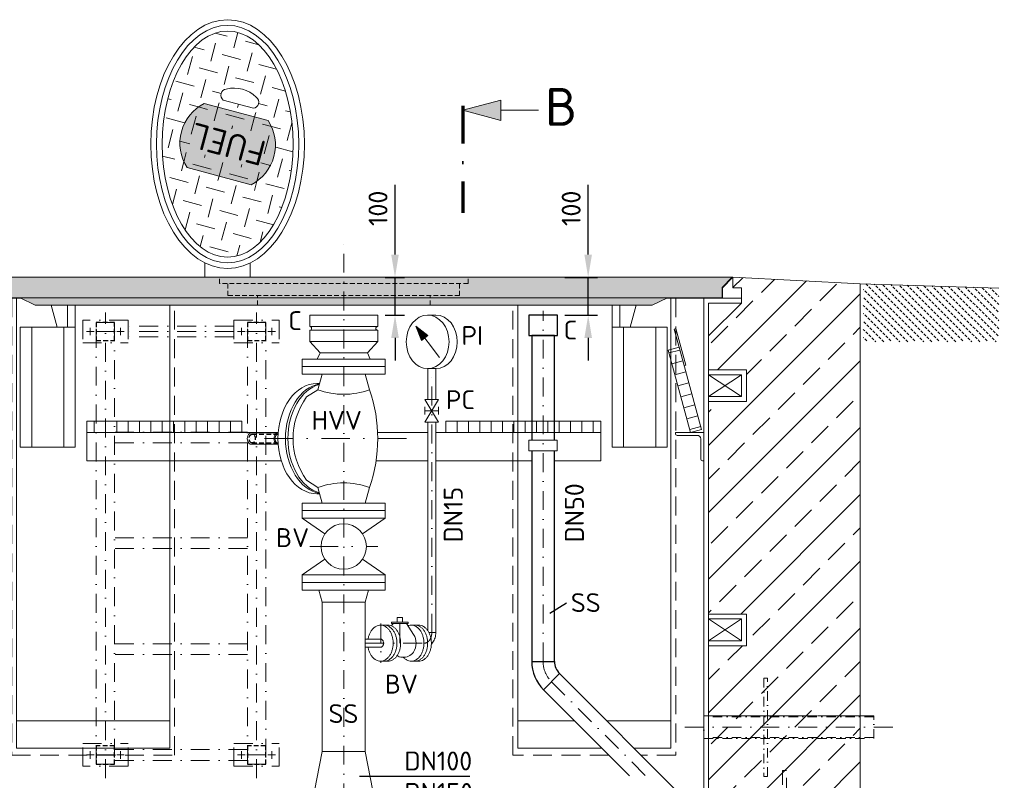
# Model space of a CAD drawing. Header units: millimetres. Extents: x -56583 to 53689, y -12797 to -109.
# Tile 11 of 14: x 33331 to 35936, y -7376 to -5364. Entities that reach past the tile are written whole.
import ezdxf
from ezdxf.enums import TextEntityAlignment as Align

# ---------------------------------------------------------------- set-up
doc = ezdxf.new("R2010")
doc.units = ezdxf.units.MM
for name, pattern in [('HIDDEN', [0.375, 0.25, -0.125]), ('STRICHPUNKT2', [0.5, 0.25, -0.125, 0, -0.125]), ('STRICHPUNKTX2', [2, 1, -0.5, 0, -0.5]), ('VERDECKT2', [0.1875, 0.125, -0.0625])]:
    doc.linetypes.add(name, pattern=pattern)
doc.layers.add('21', color=7, linetype='Continuous')
doc.layers.add('P-MU050ENTL', color=7, linetype='Continuous')
for name, color, linetype, lineweight in [('P------T7', 7, 'Continuous', 18), ('P-BS----Bem', 7, 'Continuous', 18), ('P-BS---Schnitt', 7, 'Continuous', 18), ('P-MS020', 7, 'Continuous', 30), ('P-MS025', 7, 'Continuous', 30), ('P-MS100', 7, 'Continuous', 35), ('P-MS250', 190, 'Continuous', 35), ('P-SSLEIX', 7, 'STRICHPUNKT2', 18)]:
    doc.layers.add(name, color=color, linetype=linetype, lineweight=lineweight)
doc.styles.get("Standard").update_dxf_attribs({"font": 'isocpeur.ttf'})
doc.dimstyles.new('Kopie von ISO-25', dxfattribs={"dimscale": 20, "dimtxt": 2.5, "dimasz": 3, "dimexe": 1.25, "dimexo": 0.625, "dimgap": 1, "dimtad": 1, "dimtxsty": 'Standard', "dimcen": 2.5, "dimadec": 0, "dimazin": 0, "dimtfac": 1, "dimtmove": 0, "dimatfit": 1, "dimfxl": 0, "dimarcsym": 0})

# ---------------------------------------------------------------- blocks, each defined once
blk = doc.blocks.new('_Oblique')
at = {"color": 0, "linetype": 'ByBlock', "lineweight": -2}
blk.add_line((-0.5, -0.5), (0.5, 0.5), dxfattribs=at)
blk = doc.blocks.new('*D10')
at = {"layer": 'Defpoints', "color": 0, "transparency": 16777216}
for p in [(33508.1, -6045.3), (32067.7, -7659.3), (32706.6, -7659.3)]:
    blk.add_point(p, dxfattribs=at)
at = {"layer": 'P-BS----Bem', "color": 0, "lineweight": -2, "transparency": 16777216}
for p, q in [((32908.1, -6045.3), (32042.7, -6045.3)), ((32067.7, -6045.3), (32067.7, -7659.3)), ((32106.6, -7659.3), (32042.7, -7659.3))]:
    blk.add_line(p, q, dxfattribs=at)
at = {"layer": 'P-BS----Bem', "color": 0, "lineweight": -2, "transparency": 16777216, "xscale": 60, "yscale": 60, "zscale": 60}
for p, rotation in [((32067.7, -6045.3), 90), ((32067.7, -7659.3), 270)]:
    blk.add_blockref('_Oblique', p, dxfattribs=dict(at, rotation=rotation))
at = {"layer": 'P-BS----Bem', "color": 0, "transparency": 16777216, "insert": (32022.7, -6852.3), "char_height": 50, "attachment_point": 5, "rotation": 90}
blk.add_mtext('1614', dxfattribs=at)
blk = doc.blocks.new('*D11')
at = {"layer": 'Defpoints', "color": 0, "transparency": 16777216}
for p in [(33508.1, -6045.3), (31949.5, -8393.3), (33714.5, -8393.3)]:
    blk.add_point(p, dxfattribs=at)
at = {"layer": 'P-BS----Bem', "color": 0, "lineweight": -2, "transparency": 16777216}
for p, q in [((32908.1, -6045.3), (31924.5, -6045.3)), ((31949.5, -6045.3), (31949.5, -8393.3)), ((33114.5, -8393.3), (31924.5, -8393.3))]:
    blk.add_line(p, q, dxfattribs=at)
at = {"layer": 'P-BS----Bem', "color": 0, "lineweight": -2, "transparency": 16777216, "xscale": 60, "yscale": 60, "zscale": 60}
for p, rotation in [((31949.5, -6045.3), 90), ((31949.5, -8393.3), 270)]:
    blk.add_blockref('_Oblique', p, dxfattribs=dict(at, rotation=rotation))
at = {"layer": 'P-BS----Bem', "color": 0, "transparency": 16777216, "insert": (31904.5, -7219.3), "char_height": 50, "attachment_point": 5, "rotation": 90}
blk.add_mtext('2348', dxfattribs=at)
blk = doc.blocks.new('*D13')
at = {"layer": 'Defpoints', "color": 0, "transparency": 16777216}
for p in [(34753.5, -6045.3), (34834.9, -6045.3), (34753.5, -6145.3)]:
    blk.add_point(p, dxfattribs=at)
at = {"layer": 'P-BS----Bem', "color": 0, "lineweight": -2, "transparency": 16777216}
for p, q in [((34834.9, -5985.3), (34834.9, -5800.3)), ((34773.5, -6045.3), (34859.9, -6045.3)), ((34834.9, -6145.3), (34834.9, -6045.3)), ((34773.5, -6145.3), (34859.9, -6145.3)), ((34834.9, -6205.3), (34834.9, -6265.3))]:
    blk.add_line(p, q, dxfattribs=at)
at = {"layer": 'P-BS----Bem', "color": 0, "transparency": 16777216}
for points in [[(34824.9, -5985.3), (34844.9, -5985.3), (34834.9, -6045.3)], [(34824.9, -6205.3), (34844.9, -6205.3), (34834.9, -6145.3)]]:
    blk.add_solid(points, dxfattribs=at)
at = {"layer": 'P-BS----Bem', "color": 0, "transparency": 16777216, "insert": (34789.9, -5862.8), "char_height": 50, "attachment_point": 5, "rotation": 90}
blk.add_mtext('100', dxfattribs=at)
blk = doc.blocks.new('*D14')
at = {"layer": 'Defpoints', "color": 0, "transparency": 16777216}
for p in [(34278.1, -6045.3), (34323.8, -6045.3), (34278.1, -6145.3)]:
    blk.add_point(p, dxfattribs=at)
at = {"layer": 'P-BS----Bem', "color": 0, "lineweight": -2, "transparency": 16777216}
for p, q in [((34323.8, -5985.3), (34323.8, -5800.3)), ((34298.1, -6045.3), (34348.8, -6045.3)), ((34323.8, -6145.3), (34323.8, -6045.3)), ((34298.1, -6145.3), (34348.8, -6145.3)), ((34323.8, -6205.3), (34323.8, -6265.3))]:
    blk.add_line(p, q, dxfattribs=at)
at = {"layer": 'P-BS----Bem', "color": 0, "transparency": 16777216}
for points in [[(34313.8, -5985.3), (34333.8, -5985.3), (34323.8, -6045.3)], [(34313.8, -6205.3), (34333.8, -6205.3), (34323.8, -6145.3)]]:
    blk.add_solid(points, dxfattribs=at)
at = {"layer": 'P-BS----Bem', "color": 0, "transparency": 16777216, "insert": (34278.8, -5862.8), "char_height": 50, "attachment_point": 5, "rotation": 90}
blk.add_mtext('100', dxfattribs=at)

msp = doc.modelspace()

# ---------------------------------------------------------------- hatches: boundary and pattern name
at = {"lineweight": 0}
h = msp.add_hatch(dxfattribs=at)
h.set_pattern_fill('GENERAL_CHECKEREDPLATE', color=256, scale=50, angle=75, pattern_type=2)
h.set_pattern_definition([(75, (33880.97, -5692.91), (-35.355, 61.237), [50, -50]), (165, (33863.293, -5662.29), (-61.237, -35.3553), [50, -50])])
h.paths.add_polyline_path([(33773.568, -5754.919, -0.44615385), (33818.962, -5585.507), (33988.373, -5630.901, -0.44615385), (33942.98, -5800.313)], flags=16)
h.paths.add_polyline_path([(34010.753, -5648.027), (33791.017, -5589.149), (33749.456, -5744.256), (33969.192, -5803.134)], flags=24)
h.paths.add_polyline_path([(33880.971, -5991.95), (33897.941, -5990.51), (33914.749, -5986.204), (33931.231, -5979.073), (33947.229, -5969.187), (33962.589, -5956.64), (33977.163, -5941.553), (33990.81, -5924.071), (34003.4, -5904.363), (34014.811, -5882.619), (34024.933, -5859.048), (34033.668, -5833.876), (34040.933, -5807.348), (34046.657, -5779.717), (34050.785, -5751.25), (34053.279, -5722.221), (34054.112, -5692.91), (34053.279, -5663.599), (34050.785, -5634.57), (34046.657, -5606.103), (34040.933, -5578.472), (34033.668, -5551.943), (34024.933, -5526.772), (34014.811, -5503.201), (34003.4, -5481.457), (33990.81, -5461.749), (33977.163, -5444.267), (33962.589, -5429.18), (33947.229, -5416.633), (33931.231, -5406.746), (33914.749, -5399.616), (33897.941, -5395.31), (33880.971, -5393.87), (33864, -5395.31), (33847.192, -5399.616), (33830.71, -5406.746), (33814.712, -5416.633), (33799.352, -5429.18), (33784.778, -5444.267), (33771.131, -5461.749), (33758.541, -5481.457), (33747.13, -5503.201), (33737.009, -5526.772), (33728.273, -5551.943), (33721.009, -5578.472), (33715.284, -5606.103), (33711.156, -5634.57), (33708.663, -5663.599), (33707.829, -5692.91), (33708.663, -5722.221), (33711.156, -5751.25), (33715.284, -5779.717), (33721.009, -5807.348), (33728.273, -5833.876), (33737.009, -5859.048), (33747.13, -5882.619), (33758.541, -5904.363), (33771.131, -5924.071), (33784.778, -5941.553), (33799.352, -5956.64), (33814.712, -5969.187), (33830.71, -5979.073), (33847.192, -5986.204), (33864, -5990.51)])
edge = h.paths.add_edge_path()
edge.add_arc((33946.955, -5581.726), 16.441, 277.007082, 412.992918)
edge.add_arc((33897.932, -5629.609), 84.817, 45.999666, 104.000334)
edge.add_arc((33879.418, -5563.63), 16.441, 97.007082, 232.992918)
edge.add_line((33869.522, -5576.759), (33948.961, -5598.044))
at = {"true_color": 0xf3e03b}
h = msp.add_hatch(color=53, dxfattribs=at)
h.dxf.hatch_style = 1
edge = h.paths.add_edge_path()
edge.add_arc((33889.643, -5695.234), 117.84, 296.911553, 393.088447)
edge.add_line((33988.373, -5630.901), (33818.962, -5585.507))
edge.add_arc((33872.298, -5690.586), 117.84, 116.911553, 213.088447)
edge.add_line((33773.568, -5754.919), (33942.98, -5800.313))
at = {"lineweight": 0}
h = msp.add_hatch(dxfattribs=at)
h.set_pattern_fill('GENERAL_CHECKEREDPLATE', color=256, scale=50, angle=75, pattern_type=2)
h.set_pattern_definition([(75, (33880.97, -5692.91), (-35.355, 61.237), [50, -50]), (165, (33863.293, -5662.29), (-61.237, -35.355), [50, -50])])
edge = h.paths.add_edge_path()
edge.add_arc((33889.643, -5695.234), 117.84, 296.911553, 393.088447)
edge.add_line((33988.373, -5630.901), (33818.962, -5585.507))
edge.add_arc((33872.298, -5690.586), 117.84, 116.911553, 213.088447)
edge.add_line((33773.568, -5754.919), (33942.98, -5800.313))
h.paths.add_polyline_path([(33985.808, -5677.932), (33964.038, -5759.177), (33776.205, -5708.848), (33797.975, -5627.602)])
at = {"lineweight": 9}
h = msp.add_hatch(dxfattribs=at)
h.set_pattern_fill('ANSI33', color=256, scale=500)
h.set_pattern_definition([(45, (34188.11, -7455.76), (-88.388, 88.388), []), (45, (34276.5, -7455.76), (-88.3883, 88.3883), [62.5, -31.25])])
h.paths.add_polyline_path([(33222.61, -7019.661), (33122.81, -7019.661), (33122.81, -6935.761), (33222.61, -6935.761), (33222.61, -6373.761), (33122.81, -6373.761), (33122.81, -6289.861), (33222.61, -6289.861), (33222.61, -6200.061), (33135.81, -6113.261), (33135.81, -6100.261), (33135.81, -6072.761), (33158.217, -6072.761), (33158.217, -6045.261), (32821.31, -6062.061), (32821.31, -8566.261), (32440.31, -8566.261), (32440.31, -8866.261), (35935.91, -8866.261), (35935.91, -8566.261), (35554.91, -8566.261), (35554.91, -6062.061), (35218.002, -6045.261), (35218.002, -6072.761), (35240.41, -6072.761), (35240.41, -6100.261), (35240.41, -6113.261), (35153.61, -6200.061), (35153.61, -6289.861), (35253.41, -6289.861), (35253.41, -6373.761), (35153.61, -6373.761), (35153.61, -6935.761), (35253.41, -6935.761), (35253.41, -7019.661), (35153.61, -7019.661), (35153.61, -8177.661), (35253.41, -8177.661), (35253.41, -8261.561), (35153.61, -8261.561), (35153.61, -8541.261), (34982.61, -8541.261), (34982.61, -8406.261), (34888.11, -8406.261), (34888.11, -8415.761), (34888.11, -8556.761), (34888.11, -8566.261), (34814.11, -8566.261), (34814.11, -8556.761), (34814.11, -8436.261), (34619.61, -8436.261), (34619.61, -8496.261), (34615.61, -8496.261, -0.41421356), (34611.61, -8492.261), (34611.61, -8452.261, 0.41421356), (34603.61, -8444.261), (34563.61, -8444.261, -0.41421356), (34559.61, -8440.261), (34559.61, -8436.261), (34479.61, -8436.261), (34479.61, -8440.261, -0.41421356), (34475.61, -8444.261), (34435.61, -8444.261, 0.41421356), (34427.61, -8452.261), (34427.61, -8492.261, -0.41421356), (34423.61, -8496.261), (34419.61, -8496.261), (34419.61, -8436.261), (33956.61, -8436.261), (33956.61, -8496.261), (33952.61, -8496.261, -0.41421356), (33948.61, -8492.261), (33948.61, -8452.261, 0.41421356), (33940.61, -8444.261), (33900.61, -8444.261, -0.41421356), (33896.61, -8440.261), (33896.61, -8436.261), (33816.61, -8436.261), (33816.61, -8440.261, -0.41421356), (33812.61, -8444.261), (33772.61, -8444.261, 0.41421356), (33764.61, -8452.261), (33764.61, -8492.261, -0.41421356), (33760.61, -8496.261), (33756.61, -8496.261), (33756.61, -8436.261), (33562.11, -8436.261), (33562.11, -8556.761), (33562.11, -8566.261), (33488.11, -8566.261), (33488.11, -8556.761), (33488.11, -8406.261), (33222.61, -8406.261), (33222.61, -8261.561), (33122.81, -8261.561), (33122.81, -8177.661), (33222.61, -8177.661)])
at = {"lineweight": 0}
h = msp.add_hatch(color=253, dxfattribs=at)
h.dxf.hatch_style = 1
h.paths.add_polyline_path([(33160.217, -6045.261), (33186.717, -6071.761), (33186.717, -6099.261), (35189.502, -6099.261), (35189.502, -6071.761), (35216.002, -6045.261)])
at = {"lineweight": 13}
h = msp.add_hatch(dxfattribs=at)
h.set_pattern_fill('BETON_UNBEWEHRT', color=256, scale=60, angle=90, pattern_type=2)
h.set_pattern_definition([(135, (35975.039, -6128.545), (-10.6066, -10.6066), [7.5, -3.75])])
h.paths.add_polyline_path([(35921.591, -6215.99), (35921.591, -6073.568), (35562.91, -6062.312), (35562.91, -6215.99)])
at = {"lineweight": 0}
h = msp.add_hatch(color=253, dxfattribs=at)
h.dxf.hatch_style = 1
h.paths.add_polyline_path([(33331.877, -6099.261), (33371.877, -6119.261), (35004.342, -6119.261), (35044.342, -6099.261)])
at = {"layer": 'P-BS---Schnitt', "linetype": 'Continuous', "lineweight": 18}
msp.add_hatch(color=0, dxfattribs=at).paths.add_polyline_path([(34503.395, -5603.523), (34603.395, -5576.728), (34603.395, -5630.318)])

# ---------------------------------------------------------------- linework, layer by layer
at = {"linetype": 'HIDDEN', "lineweight": 0, "ltscale": 50}
for p, q in [((33859.07, -6061.571), (33859.07, -6045.261)), ((34517.15, -6061.571), (33859.07, -6061.571)), ((33881.92, -6093.561), (33881.92, -6061.571)), ((34494.3, -6093.561), (34494.3, -6061.571)), ((34517.15, -6061.571), (34517.15, -6045.261)), ((34494.3, -6093.561), (33881.92, -6093.561)), ((33959.61, -6119.261), (33959.61, -6093.561)), ((34416.61, -6119.261), (34416.61, -6093.561))]:
    msp.add_line(p, q, dxfattribs=at)
at = {"lineweight": 0}
for p, q in [((35218.002, -6045.261), (35190.502, -6072.761)), ((35218.002, -6045.261), (35218.002, -6072.761)), ((35218.002, -6045.261), (35554.91, -6062.061)), ((35554.91, -6062.061), (35554.91, -8566.261)), ((35921.591, -6073.568), (35554.91, -6062.061)), ((35190.502, -6072.761), (35190.502, -6100.261)), ((35218.002, -6072.761), (35240.41, -6072.761)), ((35240.41, -6072.761), (35240.41, -6100.261)), ((33235.61, -6100.261), (33332.877, -6100.261)), ((33331.877, -6099.261), (35044.342, -6099.261)), ((33429.818, -6176.724), (33414.421, -6119.261)), ((33457.464, -6176.724), (33457.464, -6119.261)), ((33477.464, -6205.261), (33477.464, -6119.261)), ((34898.755, -6205.261), (34898.755, -6119.261)), ((34918.755, -6176.724), (34918.755, -6119.261)), ((34946.401, -6176.724), (34961.798, -6119.261)), ((35043.342, -6100.261), (35140.61, -6100.261)), ((35140.61, -8528.261), (35140.61, -6100.261)), ((35240.41, -6100.261), (35140.61, -6100.261)), ((35153.61, -8541.261), (35153.61, -6113.261)), ((35153.61, -6113.261), (35240.41, -6113.261)), ((35240.41, -6113.261), (35153.61, -6200.061)), ((35240.41, -6113.261), (35240.41, -6100.261)), ((34278.11, -6145.261), (34098.11, -6145.261)), ((34098.11, -6175.261), (34098.11, -6145.261)), ((34278.11, -6175.261), (34278.11, -6145.261)), ((34410.173, -6145.16), (34432.083, -6145.16)), ((34378.683, -6174.132), (34394.085, -6212.186)), ((34441.664, -6257.602), (34378.683, -6174.132)), ((34378.683, -6174.132), (34411.048, -6199.386)), ((33362.464, -6494.724), (33362.464, -6176.724)), ((33447.464, -6494.724), (33447.464, -6176.724)), ((34278.11, -6175.261), (34098.11, -6175.261)), ((34278.11, -6185.261), (34098.11, -6185.261)), ((34098.11, -6215.261), (34098.11, -6185.261)), ((34278.11, -6185.261), (34278.11, -6215.261)), ((34394.085, -6212.186), (34411.048, -6199.386)), ((34928.755, -6494.724), (34928.755, -6176.724)), ((35013.755, -6494.724), (35013.755, -6176.724)), ((34278.11, -6215.261), (34098.11, -6215.261)), ((34250.61, -6245.261), (34125.61, -6245.261)), ((35077.471, -6237.513), (35048.523, -6245.387)), ((34078.11, -6261.261), (34298.11, -6261.261)), ((34078.11, -6301.261), (34078.11, -6261.261)), ((34298.11, -6301.261), (34298.11, -6261.261)), ((35085.345, -6266.461), (35056.397, -6274.335)), ((34078.11, -6281.261), (34298.11, -6281.261)), ((34078.11, -6301.261), (34298.11, -6301.261)), ((34130.96, -6301.261), (34119.857, -6342.697)), ((34245.26, -6301.261), (34256.362, -6342.697)), ((34410.173, -6286.575), (34432.083, -6286.575)), ((34410.478, -6286.575), (34410.478, -6368.176)), ((34431.778, -6286.575), (34431.778, -6368.176)), ((35093.219, -6295.409), (35064.271, -6303.283)), ((35153.61, -6360.761), (35240.41, -6302.861)), ((35153.61, -6302.861), (35240.41, -6360.761)), ((34117.379, -6325.761), (34124.395, -6325.761)), ((35101.093, -6324.357), (35072.145, -6332.231)), ((34090.015, -6361.761), (34119.857, -6342.697)), ((35108.967, -6353.306), (35080.019, -6361.18)), ((34439.128, -6368.176), (34403.128, -6428.176)), ((34439.128, -6428.176), (34403.128, -6368.176)), ((34439.128, -6368.176), (34403.128, -6368.176)), ((35116.841, -6382.254), (35087.893, -6390.128)), ((34403.128, -6388.176), (34403.128, -6408.176)), ((34439.128, -6398.176), (34403.128, -6398.176)), ((34439.128, -6388.176), (34439.128, -6408.176)), ((33528.11, -6425.261), (33528.11, -6455.261)), ((33558.11, -6425.261), (33558.11, -6455.261)), ((33588.11, -6425.261), (33588.11, -6455.261)), ((33618.11, -6425.261), (33618.11, -6455.261)), ((33648.11, -6425.261), (33648.11, -6455.261)), ((33678.11, -6425.261), (33678.11, -6455.261)), ((33708.11, -6425.261), (33708.11, -6455.261)), ((33738.11, -6425.261), (33738.11, -6455.261)), ((33768.11, -6425.261), (33768.11, -6455.261)), ((33798.11, -6425.261), (33798.11, -6455.261)), ((33828.11, -6425.261), (33828.11, -6455.261)), ((33858.11, -6425.261), (33858.11, -6455.261)), ((33888.11, -6425.261), (33888.11, -6455.261)), ((33918.11, -6425.261), (33918.11, -6455.261)), ((34439.128, -6428.176), (34403.128, -6428.176)), ((34410.478, -6428.176), (34410.478, -6979.621)), ((34431.778, -6428.176), (34431.778, -6984.852)), ((34458.11, -6425.261), (34458.11, -6455.261)), ((34488.11, -6425.261), (34488.11, -6455.261)), ((34518.11, -6425.261), (34518.11, -6455.261)), ((34548.11, -6425.261), (34548.11, -6455.261)), ((34578.11, -6425.261), (34578.11, -6455.261)), ((34608.11, -6425.261), (34608.11, -6455.261)), ((34638.11, -6425.261), (34638.11, -6455.261)), ((34668.11, -6425.261), (34668.11, -6455.261)), ((34698.11, -6425.261), (34698.11, -6455.261)), ((34728.11, -6425.261), (34728.11, -6455.261)), ((34758.11, -6425.261), (34758.11, -6455.261)), ((34788.11, -6425.261), (34788.11, -6455.261)), ((34818.11, -6425.261), (34818.11, -6455.261)), ((34848.11, -6425.261), (34848.11, -6455.261)), ((35124.715, -6411.202), (35095.767, -6419.076)), ((33943.43, -6456.761), (34014.687, -6456.761)), ((35132.589, -6440.15), (35103.641, -6448.024)), ((33943.43, -6486.761), (34014.687, -6486.761)), ((34090.015, -6581.761), (34119.857, -6600.825)), ((34130.96, -6642.261), (34119.857, -6600.825)), ((34245.26, -6642.261), (34256.362, -6600.825)), ((34078.11, -6642.261), (34298.11, -6642.261)), ((34078.11, -6642.261), (34078.11, -6647.261)), ((34117.379, -6617.761), (34124.395, -6617.761)), ((34298.11, -6642.261), (34298.11, -6647.261)), ((34078.11, -6677.261), (34078.11, -6647.261)), ((34078.11, -6662.261), (34298.11, -6662.261)), ((34298.11, -6677.261), (34298.11, -6647.261)), ((34078.11, -6682.261), (34078.11, -6677.261)), ((34078.11, -6682.261), (34138.536, -6723.461)), ((34078.11, -6682.261), (34298.11, -6682.261)), ((34237.683, -6723.461), (34298.11, -6682.261)), ((34298.11, -6682.261), (34298.11, -6677.261)), ((34138.536, -6791.061), (34078.11, -6832.261)), ((34298.11, -6832.261), (34237.683, -6791.061)), ((34078.11, -6832.261), (34298.11, -6832.261)), ((34078.11, -6872.261), (34078.11, -6832.261)), ((34298.11, -6872.261), (34298.11, -6832.261)), ((34078.11, -6852.261), (34298.11, -6852.261)), ((34298.11, -6872.261), (34078.11, -6872.261)), ((34130.96, -6904.261), (34122.385, -6872.261)), ((34245.26, -6904.261), (34253.834, -6872.261)), ((34245.26, -6904.261), (34130.96, -6904.261)), ((34329.576, -6945.26), (34329.576, -6957.207)), ((34329.576, -6945.26), (34343.867, -6945.26)), ((34343.867, -6945.26), (34343.867, -6957.207)), ((35153.61, -7006.661), (35240.41, -6948.761)), ((35153.61, -6948.761), (35240.41, -7006.661)), ((34285.897, -6965.358), (34305.696, -6965.358)), ((34314.775, -6967.345), (34318.969, -6960.721)), ((34358.634, -6957.207), (34314.809, -6957.207)), ((34314.809, -6957.207), (34314.809, -6960.721)), ((34358.634, -6960.721), (34314.809, -6960.721)), ((34373.064, -6990.082), (34354.475, -6960.721)), ((34358.634, -6957.207), (34358.634, -6960.721)), ((34366.681, -6965.352), (34386.48, -6965.352)), ((34366.681, -6965.358), (34386.48, -6965.358)), ((34245.26, -7002.202), (34285.897, -7002.202)), ((34413.611, -6984.852), (34431.778, -6984.852)), ((34245.26, -7023.502), (34285.897, -7023.502)), ((34285.364, -7060.352), (34305.162, -7060.352)), ((34366.681, -7060.352), (34386.48, -7060.352)), ((33727.61, -7218.261), (33322.61, -7218.261)), ((34648.61, -7218.261), (34798.76, -7218.261)), ((34884.037, -7218.261), (35053.61, -7218.261))]:
    msp.add_line(p, q, dxfattribs=at)
for p, q in [((34777.245, -6907.476), (34733.245, -6934)), ((34521.403, -7365.842), (34230.005, -7365.842))]:
    msp.add_line(p, q)
for points in [[(33948.961, -5598.044, 0.6744186), (33956.851, -5568.597, 0.25862069), (33877.412, -5547.312, 0.6744186), (33869.522, -5576.759)], [(33942.98, -5800.313, 0.44615385), (33988.373, -5630.901), (33818.962, -5585.507, 0.44615385), (33773.568, -5754.919)], [(35123.61, -6463.261), (35070.11, -6463.261, -0.41421356), (35065.61, -6458.761), (35065.61, -6455.261), (35140.61, -6455.261), (35140.61, -6455.261), (35140.61, -6455.261), (35140.61, -6530.261), (35137.11, -6530.261, -0.41421356), (35132.61, -6525.761), (35132.61, -6472.261, 0.41421356)]]:
    msp.add_lwpolyline(points, format="xyb", close=True, dxfattribs=at)
for points in [[(33820.971, -6007.27), (33820.971, -6045.261)], [(33940.971, -6045.261), (33940.971, -6007.27)], [(33322.61, -6100.261), (33322.61, -7290.261), (33727.61, -7290.261), (33727.61, -6119.261)], [(34870.76, -7290.261), (34648.61, -7290.261), (34648.61, -6119.261)], [(35053.61, -6100.261), (35053.61, -6890.002)], [(34380.122, -6176.542), (34394.583, -6210.839), (34409.607, -6199.502), (34380.818, -6176.48), (34395.053, -6209.37), (34408.022, -6199.492), (34382.143, -6178.359), (34395.404, -6207.991), (34406.91, -6199.495), (34383.022, -6180.016), (34395.697, -6206.656), (34405.813, -6199.394), (34384.688, -6182.101), (34396.094, -6205.707), (34404.657, -6199.339), (34386.31, -6184.127), (34396.224, -6204.402), (34403.545, -6199.342), (34387.99, -6186.108), (34396.34, -6203.572), (34402.138, -6199.568), (34389.627, -6188.4), (34396.842, -6203.007), (34401.352, -6199.511), (34391.412, -6190.766), (34397.12, -6201.776), (34400.375, -6199.692), (34393.435, -6193.324), (34397.31, -6200.798), (34399.425, -6199.294), (34395.176, -6195.631), (34397.501, -6200.189), (34398.595, -6199.178), (34396.901, -6197.672)], [(34098.11, -6215.261), (34125.61, -6245.261), (34118.11, -6261.261)], [(34278.11, -6215.261), (34250.61, -6245.261), (34258.11, -6261.261)], [(35153.61, -6289.861), (35253.41, -6289.861), (35253.41, -6373.761), (35153.61, -6373.761)], [(33918.11, -6425.261), (33508.11, -6425.261), (33508.11, -6455.261), (33918.11, -6455.261)], [(34458.11, -6455.261), (34868.11, -6455.261), (34868.11, -6425.261), (34458.11, -6425.261)], [(34014.802, -6455.261), (33508.11, -6455.261), (33508.11, -6530.261), (34022.791, -6530.261)], [(34410.478, -6455.261), (34277.764, -6455.261)], [(34745.739, -6530.261), (34868.11, -6530.261), (34868.11, -6455.261), (34431.778, -6455.261)], [(34273.741, -6530.261), (34410.478, -6530.261)], [(34431.778, -6530.261), (34685.439, -6530.261)], [(35053.61, -6890.002), (35053.61, -7290.261), (34956.037, -7290.261)], [(35153.61, -6935.761), (35253.41, -6935.761), (35253.41, -7019.661), (35153.61, -7019.661)]]:
    msp.add_lwpolyline(points, dxfattribs=at)
for points in [[(35189.502, -6071.761), (35189.502, -6099.261), (35044.342, -6099.261), (35004.342, -6119.261), (33371.877, -6119.261), (33331.877, -6099.261), (33186.717, -6099.261), (33186.717, -6071.761), (33160.217, -6045.261), (35216.002, -6045.261)], [(33332.464, -6494.724), (33477.464, -6494.724), (33477.464, -6176.724), (33332.464, -6176.724)], [(35043.755, -6494.724), (34898.755, -6494.724), (34898.755, -6176.724), (35043.755, -6176.724)], [(35088.626, -6278.523), (35062.379, -6182.029), (35067.204, -6180.716), (35093.451, -6277.21)], [(35105.61, -6455.261), (35046.554, -6238.15), (35075.503, -6230.276), (35134.558, -6447.387)], [(35240.41, -6302.861), (35153.61, -6302.861), (35153.61, -6360.761), (35240.41, -6360.761)], [(34752.957, -6476.068), (34678.22, -6476.068), (34678.22, -6504.496), (34752.957, -6504.496)], [(34130.96, -7299.261), (34245.26, -7299.261), (34245.26, -6904.261), (34130.96, -6904.261)], [(35240.41, -6948.761), (35153.61, -6948.761), (35153.61, -7006.661), (35240.41, -7006.661)], [(34103.96, -7439.261), (34130.96, -7299.261), (34245.26, -7299.261), (34272.26, -7439.261)]]:
    msp.add_lwpolyline(points, close=True, dxfattribs=at)
at = {"linetype": 'HIDDEN', "lineweight": 0, "ltscale": 200}
for points in [[(33309.61, -6100.261), (33309.61, -7308.646), (33740.61, -7308.646), (33740.61, -6119.261)], [(34889.145, -7308.646), (34635.61, -7308.646), (34635.61, -6119.261)], [(35066.61, -6100.261), (35066.61, -7308.646)], [(35066.61, -7308.646), (34974.422, -7308.646)]]:
    msp.add_lwpolyline(points, dxfattribs=at)
at = {"lineweight": 0}
for points in [[(34252.631, -7023.502, 0.03626058), (34254.702, -7032.242, 0.03923867), (34257.927, -7040.252, 0.04377831), (34262.186, -7047.23, 0.04988072), (34267.318, -7052.913, 0.05707538), (34273.129, -7057.088, 0.06395348), (34279.401, -7059.597, 0.06816938), (34285.897, -7060.346, 0.06776384), (34292.373, -7059.306, 0.06294303), (34298.586, -7056.516, 0.0558697), (34304.3, -7052.082, 0.04878707), (34309.301, -7046.171, 0.04292611), (34313.401, -7039.005, 0.03864822), (34316.445, -7030.855, 0.03591343), (34318.319, -7022.026, 0.03458998), (34318.951, -7012.852, 0.03458998), (34318.319, -7003.677, 0.03591343), (34316.445, -6994.848, 0.03864822), (34313.401, -6986.698, 0.04292611), (34309.301, -6979.532, 0.04878707), (34304.3, -6973.621, 0.0558697), (34298.586, -6969.187, 0.06294303), (34292.373, -6966.398, 0.06776384), (34285.897, -6965.358, 0.06816938), (34279.401, -6966.106, 0.06395348), (34273.129, -6968.615, 0.05707538), (34267.318, -6972.79, 0.04988072), (34262.186, -6978.473, 0.04377831), (34257.927, -6985.451, 0.03923867), (34254.702, -6993.461, 0.03626058), (34252.631, -7002.202, 0.03626058)], [(34295.263, -6965.352, -0.06866224), (34301.816, -6966.264, -0.06400849), (34308.116, -6968.967, -0.05686055), (34313.923, -6973.357, -0.04959469), (34319.013, -6979.264, -0.04355112), (34323.19, -6986.462, -0.03913513), (34326.294, -6994.674, -0.036313), (34328.205, -7003.585, -0.03494805), (34328.85, -7012.852, -0.03494805), (34328.205, -7022.118, -0.036313), (34326.294, -7031.029, -0.03913513), (34323.19, -7039.241, -0.04355112), (34319.013, -7046.439, -0.04959469), (34313.923, -7052.346, -0.05686055), (34308.116, -7056.736, -0.06400849), (34301.816, -7059.439, -0.06866224), (34295.263, -7060.352, -0.06866224)], [(34305.162, -6965.352, -0.06866224), (34311.715, -6966.264, -0.06400849), (34318.016, -6968.967, -0.05686055), (34323.823, -6973.357, -0.04959469), (34328.912, -6979.264, -0.04355112), (34333.089, -6986.462, -0.03913513), (34336.193, -6994.674, -0.036313), (34338.104, -7003.585, -0.03494805), (34338.75, -7012.852, -0.03494805), (34338.104, -7022.118, -0.036313), (34336.193, -7031.029, -0.03913513), (34333.089, -7039.241, -0.04355112), (34328.912, -7046.439, -0.04959469), (34323.823, -7052.346, -0.05686055), (34318.016, -7056.736, -0.06400849), (34311.715, -7059.439, -0.06866224), (34305.162, -7060.352, -0.06866224)], [(34345.807, -7050.065, 0.02609998), (34348.635, -7052.913, 0.05707538), (34354.446, -7057.088, 0.06395348), (34360.718, -7059.597, 0.06816938), (34367.214, -7060.346, 0.06776384), (34373.691, -7059.306, 0.06294303), (34379.903, -7056.516, 0.0558697), (34385.618, -7052.082, 0.04878707), (34390.619, -7046.171, 0.04292611), (34394.719, -7039.005, 0.03864822), (34397.763, -7030.855, 0.03591343), (34399.636, -7022.026, 0.03458998), (34400.269, -7012.852, 0.03458998), (34399.636, -7003.677, 0.03591343), (34397.763, -6994.848, 0.03864822), (34394.719, -6986.698, 0.04292611), (34390.619, -6979.532, 0.04878707), (34385.618, -6973.621, 0.0558697), (34379.903, -6969.187, 0.06294303), (34373.691, -6966.398, 0.06776384), (34367.214, -6965.358, 0.06816938), (34360.718, -6966.106, 0.0234018), (34358.348, -6966.838, 0.0234018)], [(34376.58, -6965.352, -0.06866224), (34383.133, -6966.264, -0.06400849), (34389.434, -6968.967, -0.05686055), (34395.241, -6973.357, -0.04959469), (34400.33, -6979.264, -0.04355112), (34404.507, -6986.462, -0.03913513), (34407.611, -6994.674, -0.036313), (34409.522, -7003.585, -0.03494805), (34410.168, -7012.852, -0.03494805), (34409.522, -7022.118, -0.036313), (34407.611, -7031.029, -0.03913513), (34404.507, -7039.241, -0.04355112), (34400.33, -7046.439, -0.04959469), (34395.241, -7052.346, -0.05686055), (34389.434, -7056.736, -0.06400849), (34383.133, -7059.439, -0.06866224), (34376.58, -7060.352, -0.06866224)], [(34386.48, -6965.352, -0.06866224), (34393.032, -6966.264, -0.06400849), (34399.333, -6968.967, -0.05686055), (34405.14, -6973.357, -0.04959469), (34410.23, -6979.264, -0.04355112), (34414.407, -6986.462, -0.03913513), (34417.511, -6994.674, -0.036313), (34419.422, -7003.585, -0.03494805), (34420.067, -7012.852, -0.03494805), (34419.422, -7022.118, -0.036313), (34417.511, -7031.029, -0.03913513), (34414.407, -7039.241, -0.04355112), (34410.23, -7046.439, -0.04959469), (34405.14, -7052.346, -0.05686055), (34399.333, -7056.736, -0.06400849), (34393.032, -7059.439, -0.06866224), (34386.48, -7060.352, -0.06866224)], [(34285.897, -7002.202, -0.06866286), (34287.366, -7002.406, -0.0640089), (34288.779, -7003.012, -0.0568607), (34290.081, -7003.996, -0.04959462), (34291.222, -7005.321, -0.04355092), (34292.158, -7006.935, -0.03913485), (34292.854, -7008.776, -0.03631269), (34293.283, -7010.774, -0.03494773), (34293.428, -7012.852, -0.03494773), (34293.283, -7014.929, -0.03631269), (34292.854, -7016.927, -0.03913485), (34292.158, -7018.768, -0.04355092), (34291.222, -7020.382, -0.04959462), (34290.081, -7021.707, -0.0568607), (34288.779, -7022.691, -0.0640089), (34287.366, -7023.297, -0.06866286), (34285.897, -7023.502, -0.06866286)], [(34372.865, -6989.767, -0.14890878), (34379.552, -7012.852)], [(34420.02, -7015.363, 0.044988), (34424.061, -7010.566, 0.0414529), (34427.352, -7004.919, 0.03873047), (34429.784, -6998.61, 0.03691158), (34431.275, -6991.846, 0.03600638), (34431.778, -6984.852, 0.03600638)], [(34359.497, -7047.526, 0.14379987), (34372.354, -7036.723, 0.15474929), (34379.552, -7012.852)]]:
    msp.add_lwpolyline(points, format="xyb", dxfattribs=at)
msp.add_circle((34188.11, -6757.261), 60, dxfattribs=at)
for centre, radius, start, end in [((34098.11, -6180.261), 5, 270, 90), ((34278.11, -6180.261), 5, 90, 270), ((34188.11, -6152.801), 201.789, 250.230508, 289.769492), ((33884.257, -6471.761), 393.852, 340.870939, 19.129061), ((34239.723, -6471.761), 185.775, 143.692831, 216.307169), ((34188.11, -6790.722), 201.789, 70.230508, 109.769492)]:
    msp.add_arc(centre, radius, start, end, dxfattribs=at)
for centre, major_axis, ratio in [((33880.971, -5692.91), (0, -329.04), 0.61737685), ((33880.971, -5692.91), (0, -314.04), 0.599101), ((33880.971, -5692.91), (0, -299.04), 0.5789917), ((34410.173, -6215.867), (0, -70.707), 0.80009102)]:
    msp.add_ellipse(centre, major_axis=major_axis, ratio=ratio, dxfattribs=at)
for centre, major_axis, ratio, start_param, end_param in [((34432.083, -6215.867), (0, -70.707), 0.80009102, 0, 3.14159265), ((34117.379, -6471.761), (0, 146), 0.70710678, 0, 3.14159265), ((34137.178, -6471.761), (0, 146), 0.70710678, 0.12722397, 3.01436869), ((34143.542, -6471.761), (0, 146), 0.70710678, 0.19376368, 2.94782897), ((33943.43, -6471.761), (0, -15), 0.70710678, 3.14159265, 6.28318531), ((34014.141, -6471.761), (0, -15), 0.70710678, 3.14159265, 6.28318531), ((34014.147, -6471.761), (0, -11.5), 0.70710678, 3.10289333, 6.32188463), ((34347.266, -7039.073), (21.816, 1.454), 0.49970124, 3.70071395, 5.27388569)]:
    msp.add_ellipse(centre, major_axis=major_axis, ratio=ratio, start_param=start_param, end_param=end_param, dxfattribs=at)
at = {"layer": '21', "linetype": 'Continuous', "ltscale": 10}
msp.add_line((34685.439, -7060.971), (34745.739, -7060.971), dxfattribs=at)
at = {"layer": 'P-BS---Schnitt', "color": 0, "linetype": 'STRICHPUNKTX2', "lineweight": 70, "ltscale": 100}
msp.add_line((34503.395, -5591.427), (34503.395, -5874.381), dxfattribs=at)
at = {"layer": 'P-BS---Schnitt', "color": 0, "linetype": 'Continuous', "lineweight": 18}
msp.add_line((34703.395, -5603.523), (34603.395, -5603.523), dxfattribs=at)
msp.add_lwpolyline([(34603.395, -5576.728), (34603.395, -5630.318), (34503.395, -5603.523), (34603.395, -5576.728)], dxfattribs=at)
at = {"layer": 'P-MS020', "color": 0, "linetype": 'STRICHPUNKT2', "lineweight": 18, "ltscale": 200}
msp.add_lwpolyline([(34401.329, -7012.852, 0.06866207), (34405.192, -7012.314, 0.06400837), (34408.906, -7010.72, 0.05686051), (34412.329, -7008.133, 0.04959471), (34415.329, -7004.651, 0.04355118), (34417.791, -7000.408, 0.0391352), (34419.621, -6995.567, 0.03631309), (34420.748, -6990.314, 0.03494814), (34421.128, -6984.852, 0.03494814)], format="xyb", dxfattribs=at)
at = {"layer": 'P-MS025', "color": 0, "linetype": 'VERDECKT2', "lineweight": 25, "ltscale": 100}
for p, q in [((33945.905, -6460.261), (34014.462, -6460.261)), ((33945.905, -6483.261), (34014.462, -6483.261))]:
    msp.add_line(p, q, dxfattribs=at)
msp.add_ellipse((33945.905, -6471.761), major_axis=(0, -11.5), ratio=0.70710678, dxfattribs=at)
at = {"layer": 'P-MS100', "color": 0, "linetype": 'STRICHPUNKT2', "lineweight": 18, "ltscale": 300}
for p, q in [((34354.11, -6471.761), (33912.456, -6471.761)), ((34098.11, -6757.261), (34278.11, -6757.261))]:
    msp.add_line(p, q, dxfattribs=at)
at = {"layer": 'P-MS250', "color": 0, "linetype": 'VERDECKT2', "lineweight": 25, "ltscale": 100}
for points in [[(33533.314, -6212.736), (33581.614, -6212.736), (33581.614, -6164.436), (33533.314, -6164.436)], [(33933.314, -6212.736), (33981.614, -6212.736), (33981.614, -6164.436), (33933.314, -6164.436)], [(33533.314, -7332.736), (33581.614, -7332.736), (33581.614, -7284.436), (33533.314, -7284.436)], [(33933.314, -7332.736), (33981.614, -7332.736), (33981.614, -7284.436), (33933.314, -7284.436)]]:
    msp.add_lwpolyline(points, close=True, dxfattribs=at)
at = {"layer": 'P-MS250', "color": 0, "linetype": 'VERDECKT2', "lineweight": 0, "ltscale": 300}
msp.add_lwpolyline([(35349.26, -7968.761), (35359.26, -7968.761), (35359.26, -7349.761), (35349.26, -7349.761)], close=True, dxfattribs=at)
at = {"layer": 'P-MU050ENTL', "linetype": 'Continuous', "ltscale": 10}
for p, q in [((34685.439, -7060.971), (34745.739, -7060.971)), ((34759.168, -7093.392), (34716.529, -7136.03))]:
    msp.add_line(p, q, dxfattribs=at)
msp.add_lwpolyline([(34677.724, -6198.997), (34753.453, -6198.997), (34753.453, -6145.261), (34677.724, -6145.261)], close=True, dxfattribs=at)
for points in [[(34745.739, -6476.068), (34745.739, -6198.997), (34685.439, -6198.997), (34685.439, -6476.068)], [(34685.439, -6504.496), (34685.439, -7060.971), (34745.739, -7060.971), (34745.739, -6504.496)], [(35091.884, -7426.108), (34759.168, -7093.392), (34716.529, -7136.03), (34944.017, -7363.518)]]:
    msp.add_lwpolyline(points, dxfattribs=at)
for radius in [106.15, 45.85]:
    msp.add_arc((34791.589, -7060.971), radius, 180, 225, dxfattribs=at)
at = {"layer": 'P-SSLEIX', "color": 7, "linetype": 'STRICHPUNKT2', "ltscale": 200}
for p, q in [((34188.11, -7934.761), (34188.11, -5945.261)), ((33557.464, -7369.618), (33557.464, -6138.586)), ((33957.464, -7369.618), (33957.464, -6138.586)), ((34715.589, -7060.971), (34715.589, -6133.882)), ((33617.464, -6158.586), (33497.464, -6158.586)), ((33497.464, -6158.586), (33497.464, -6218.586)), ((33617.464, -6158.586), (33617.464, -6218.586)), ((33897.464, -6158.586), (34017.464, -6158.586)), ((33897.464, -6158.586), (33897.464, -6218.586)), ((34017.464, -6158.586), (34017.464, -6218.586)), ((33507.464, -6188.586), (33527.464, -6188.586)), ((33517.464, -6178.586), (33517.464, -6198.586)), ((33533.314, -6188.586), (33595.706, -6188.586)), ((33607.464, -6188.586), (33587.464, -6188.586)), ((33597.464, -6178.586), (33597.464, -6198.586)), ((33897.464, -6174.446), (33617.464, -6174.446)), ((33897.464, -6188.586), (33617.464, -6188.586)), ((33907.464, -6188.586), (33927.464, -6188.586)), ((33917.464, -6178.586), (33917.464, -6198.586)), ((33981.614, -6188.586), (33919.222, -6188.586)), ((34007.464, -6188.586), (33987.464, -6188.586)), ((33997.464, -6178.586), (33997.464, -6198.586)), ((33497.464, -6218.586), (33617.464, -6218.586)), ((33897.464, -6202.726), (33617.464, -6202.726)), ((33897.464, -6218.586), (34017.464, -6218.586)), ((34421.128, -6984.852), (34421.128, -6286.575)), ((33933.314, -6454.446), (33581.614, -6454.446)), ((33933.314, -6482.726), (33581.614, -6482.726)), ((33933.314, -6734.446), (33581.614, -6734.446)), ((33933.314, -6762.726), (33581.614, -6762.726)), ((34336.722, -7012.858), (34336.722, -6930.853)), ((34285.897, -6961.152), (34285.897, -7064.551)), ((33933.314, -7014.446), (33581.614, -7014.446)), ((34245.26, -7012.852), (34401.329, -7012.852)), ((33933.314, -7042.726), (33581.614, -7042.726)), ((34737.848, -7114.711), (34986.655, -7363.518)), ((35640.61, -7235.261), (35090.61, -7235.261)), ((33497.464, -7338.586), (33497.464, -7278.586)), ((33497.464, -7278.586), (33617.464, -7278.586)), ((33617.464, -7338.586), (33617.464, -7278.586)), ((33897.464, -7278.586), (34017.464, -7278.586)), ((33897.464, -7338.586), (33897.464, -7278.586)), ((34017.464, -7338.586), (34017.464, -7278.586)), ((33507.464, -7308.586), (33527.464, -7308.586)), ((33517.464, -7318.586), (33517.464, -7298.586)), ((33533.314, -7308.586), (33595.706, -7308.586)), ((33933.314, -7294.446), (33581.614, -7294.446)), ((33607.464, -7308.586), (33587.464, -7308.586)), ((33597.464, -7318.586), (33597.464, -7298.586)), ((33907.464, -7308.586), (33927.464, -7308.586)), ((33917.464, -7318.586), (33917.464, -7298.586)), ((33981.614, -7308.586), (33919.222, -7308.586)), ((34007.464, -7308.586), (33987.464, -7308.586)), ((33997.464, -7318.586), (33997.464, -7298.586)), ((33617.464, -7338.586), (33497.464, -7338.586)), ((33933.314, -7322.726), (33581.614, -7322.726)), ((33897.464, -7338.586), (34017.464, -7338.586))]:
    msp.add_line(p, q, dxfattribs=at)
for points in [[(33533.314, -6164.436), (33581.614, -6164.436), (33581.614, -7332.736), (33533.314, -7332.736)], [(33933.314, -6164.436), (33981.614, -6164.436), (33981.614, -7332.736), (33933.314, -7332.736)]]:
    msp.add_lwpolyline(points, close=True, dxfattribs=at)
at = {"layer": 'P-SSLEIX', "color": 7, "linetype": 'STRICHPUNKT2', "ltscale": 100}
for points in [[(35299.26, -7365.411), (35309.26, -7365.411), (35309.26, -7105.111), (35299.26, -7105.111)], [(35140.61, -7265.411), (35590.61, -7265.411), (35590.61, -7205.111), (35140.61, -7205.111)], [(35140.61, -7205.111), (35590.61, -7205.111), (35590.61, -7208.011), (35140.61, -7208.011)], [(35140.61, -7265.411), (35590.61, -7265.411), (35590.61, -7262.511), (35140.61, -7262.511)]]:
    msp.add_lwpolyline(points, close=True, dxfattribs=at)
at = {"layer": 'P-SSLEIX', "color": 7, "linetype": 'STRICHPUNKT2', "ltscale": 200}
msp.add_arc((34791.589, -7060.971), 76, 180, 225, dxfattribs=at)

# ---------------------------------------------------------------- texts
at = {"color": 1, "lineweight": 0, "insert": (33880.971, -5692.91), "char_height": 66.90797, "attachment_point": 5, "rotation": 165}
msp.add_mtext_dynamic_manual_height_columns('{\\C256;FUEL}', width=156.46452, gutter_width=12.5, heights=[0], dxfattribs=at)
at = {"layer": 'P------T7', "color": 0, "linetype": 'Continuous', "lineweight": 25}
msp.add_text('B', height=100, dxfattribs=at).set_placement((34720.775, -5594.382), align=Align.MIDDLE_LEFT)
at = {"layer": 'P-MS020', "color": 0}
for s, p in [('PI', (34499.648, -6224.112)), ('PC', (34458.26, -6393.912)), ('SS', (34788.884, -6930.578)), ('BV', (34296.9, -7146.051)), ('SS', (34147.823, -7224.144))]:
    msp.add_text(s, height=50, dxfattribs=at).set_placement(p)
for s, p in [('DN15', (34502.771, -6746.614)), ('DN50', (34823.498, -6746.614))]:
    msp.add_text(s, height=50, rotation=90, dxfattribs=at).set_placement(p)
at = {"layer": 'P-MS100', "color": 0}
for s, p in [('C', (34041.307, -6184.853)), ('C', (34769.879, -6209.768)), ('BV', (34008.999, -6758.665))]:
    msp.add_text(s, height=50, dxfattribs=at).set_placement(p)
at = {"layer": 'P-MS100'}
msp.add_text('HVV', height=50, dxfattribs=at).set_placement((34102.891, -6448.32))
at = {"layer": 'P-MS100', "color": 0, "insert": (34348.385, -7299.407), "char_height": 50, "width": 150, "attachment_point": 1}
msp.add_mtext('DN100 {\\C7;DN150}', dxfattribs=at)

# ---------------------------------------------------------------- dimensions: what is measured, and where the dimension line sits
at = {"layer": 'P-BS----Bem', "color": 0}
for base, p1, p2, picture, middle in [((34323.814, -6045.261), (34278.11, -6145.261), (34278.11, -6045.261), '*D14', (34323.814, -5862.761)), ((34834.861, -6045.261), (34753.453, -6145.261), (34753.453, -6045.261), '*D13', (34834.861, -5862.761))]:
    dim = msp.add_linear_dim(base=base, p1=p1, p2=p2, angle=90, dimstyle='Kopie von ISO-25', override={"dimexo": 1, "dimsah": 1}, dxfattribs=at)
    dim.commit()
    dim.dimension.update_dxf_attribs({"geometry": picture, "text_midpoint": middle, "dimtype": 160})
for base, p2, picture, middle in [((31949.547, -8393.261), (33714.489, -8393.261), '*D11', (31904.547, -7219.261)), ((32067.707, -7659.261), (32706.638, -7659.261), '*D10', (32022.707, -6852.261))]:
    dim = msp.add_linear_dim(base=base, p1=(33508.11, -6045.261), p2=p2, angle=90, dimstyle='Kopie von ISO-25', override={"dimexo": 30, "dimblk1": 'Oblique', "dimblk2": 'Oblique', "dimsah": 1}, dxfattribs=at)
    dim.commit()
    dim.dimension.update_dxf_attribs({"geometry": picture, "text_midpoint": middle})

doc.saveas('drawing.dxf')
